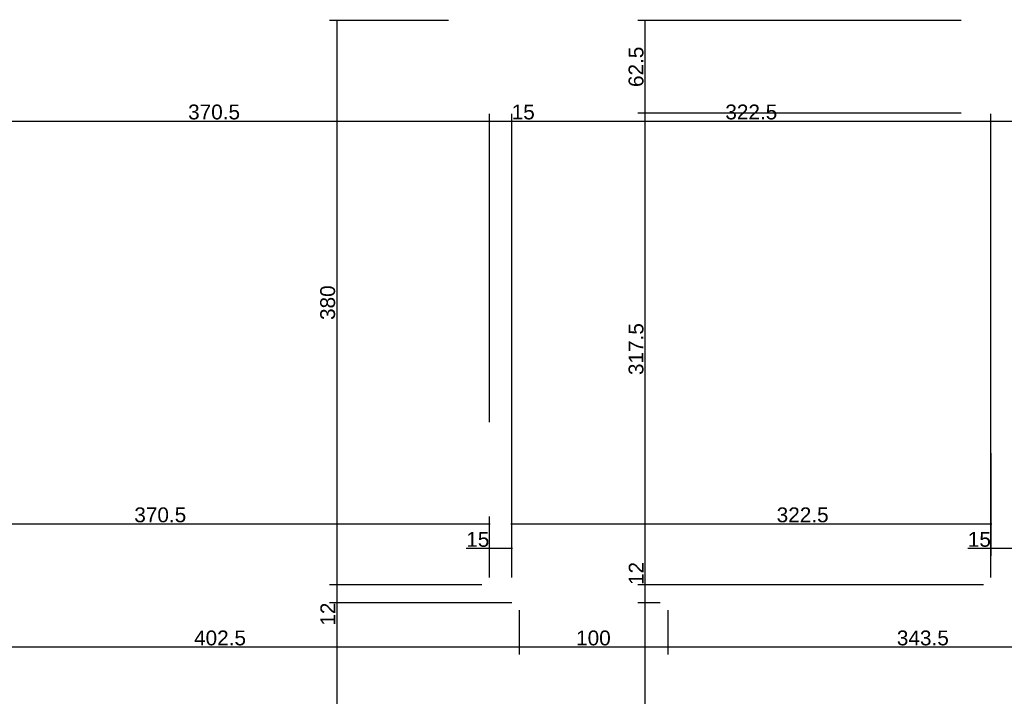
# Model space of a CAD drawing. Header units: millimetres. Extents: x 126553 to 403692, y -95821 to 38049.
# Tile 38 of 256: x 160924 to 161586, y -23483 to -23028. Entities that reach past the tile are written whole.
import ezdxf

# ---------------------------------------------------------------- set-up
doc = ezdxf.new("R2010")
doc.units = ezdxf.units.MM
doc.layers.add('11_wymiary', color=55, linetype='Continuous')
doc.layers.add('11_wymiary @ 50', color=55, linetype='Continuous')
doc.styles.add('11_RJ', font='arial.ttf')
doc.dimstyles.new('11_RJ (cc)', dxfattribs={"dimtxt": 0.2, "dimasz": 0.001, "dimexe": 0.1, "dimexo": 0.1, "dimgap": 0.02, "dimtad": 1, "dimdec": 1, "dimrnd": 0.5, "dimzin": 12, "dimdsep": 46, "dimtxsty": '11_RJ', "dimblk": 'OBLIQUE', "dimcen": 0, "dimdle": 0.01, "dimclrd": 256, "dimclre": 256, "dimclrt": 2, "dimazin": 3, "dimtfac": 1, "dimtdec": 1, "dimtofl": 0, "dimtmove": 0, "dimatfit": 3, "dimldrblk": 'DOT', "dimfxl": 1, "dimtolj": 1, "dimtzin": 13, "dimarcsym": 0})

# ---------------------------------------------------------------- blocks, each defined once
blk = doc.blocks.new('_Oblique')
at = {"color": 0, "linetype": 'ByBlock', "lineweight": -2}
blk.add_line((-0.5, -0.5), (0.5, 0.5), dxfattribs=at)
blk = doc.blocks.new('*D1228')
at = {"layer": '11_wymiary', "lineweight": -2, "transparency": 16777216}
for p, q in [((160868.87, -23096.05), (161240.37, -23096.05)), ((160869.37, -23298.77), (160869.37, -23091.05)), ((161239.87, -23298.77), (161239.87, -23091.05))]:
    blk.add_line(p, q, dxfattribs=at)
at = {"layer": 'Defpoints', "color": 0, "transparency": 16777216}
for p in [(161239.87, -23096.05), (160869.37, -23303.77), (161239.87, -23303.77)]:
    blk.add_point(p, dxfattribs=at)
at = {"layer": '11_wymiary', "lineweight": -2, "transparency": 16777216, "xscale": 0.05, "yscale": 0.05, "zscale": 0.05, "rotation": 180}
blk.add_blockref('_Oblique', (160869.37, -23096.05), dxfattribs=at)
at = {"layer": '11_wymiary', "lineweight": -2, "transparency": 16777216, "xscale": 0.05, "yscale": 0.05, "zscale": 0.05}
blk.add_blockref('_Oblique', (161239.87, -23096.05), dxfattribs=at)
at = {"layer": '11_wymiary', "color": 2, "transparency": 16777216, "insert": (161054.62, -23089.94), "char_height": 10, "attachment_point": 5, "style": '11_RJ'}
blk.add_mtext('\\A1;370.5', dxfattribs=at)
blk = doc.blocks.new('_Dot')
at = {"color": 0, "linetype": 'ByBlock', "lineweight": -2}
blk.add_line((-0.5, 0), (-1, 0), dxfattribs=at)
at = {"color": 0, "linetype": 'ByBlock', "const_width": 0.5}
blk.add_lwpolyline([(-0.25, 0, 1), (0.25, 0, 1)], format="xyb", close=True, dxfattribs=at)
blk = doc.blocks.new('*D1229')
at = {"layer": '11_wymiary', "lineweight": -2, "transparency": 16777216}
for p, q in [((161239.37, -23096.05), (161254.87, -23096.05)), ((161239.87, -23298.77), (161239.87, -23091.05)), ((161254.87, -23403.24), (161254.87, -23091.05)), ((161254.87, -23096.05), (161270.38, -23096.05))]:
    blk.add_line(p, q, dxfattribs=at)
at = {"layer": 'Defpoints', "color": 0, "transparency": 16777216}
for p in [(161254.87, -23096.05), (161239.87, -23303.77), (161254.87, -23408.24)]:
    blk.add_point(p, dxfattribs=at)
at = {"layer": '11_wymiary', "lineweight": -2, "transparency": 16777216, "xscale": 0.05, "yscale": 0.05, "zscale": 0.05, "rotation": 180}
blk.add_blockref('_Oblique', (161239.87, -23096.05), dxfattribs=at)
at = {"layer": '11_wymiary', "lineweight": -2, "transparency": 16777216, "xscale": 0.05, "yscale": 0.05, "zscale": 0.05}
blk.add_blockref('_Oblique', (161254.87, -23096.05), dxfattribs=at)
at = {"layer": '11_wymiary', "color": 2, "transparency": 16777216, "insert": (161262.65, -23089.95), "char_height": 10, "attachment_point": 5, "style": '11_RJ'}
blk.add_mtext('\\A1;15', dxfattribs=at)
blk = doc.blocks.new('*D1230')
at = {"layer": '11_wymiary', "lineweight": -2, "transparency": 16777216}
for p, q in [((161254.37, -23096.05), (161577.87, -23096.05)), ((161254.87, -23403.24), (161254.87, -23091.05)), ((161577.37, -23403.24), (161577.37, -23091.05))]:
    blk.add_line(p, q, dxfattribs=at)
at = {"layer": 'Defpoints', "color": 0, "transparency": 16777216}
for p in [(161577.37, -23096.05), (161254.87, -23408.24), (161577.37, -23408.24)]:
    blk.add_point(p, dxfattribs=at)
at = {"layer": '11_wymiary', "lineweight": -2, "transparency": 16777216, "xscale": 0.05, "yscale": 0.05, "zscale": 0.05, "rotation": 180}
blk.add_blockref('_Oblique', (161254.87, -23096.05), dxfattribs=at)
at = {"layer": '11_wymiary', "lineweight": -2, "transparency": 16777216, "xscale": 0.05, "yscale": 0.05, "zscale": 0.05}
blk.add_blockref('_Oblique', (161577.37, -23096.05), dxfattribs=at)
at = {"layer": '11_wymiary', "color": 2, "transparency": 16777216, "insert": (161416.12, -23089.94), "char_height": 10, "attachment_point": 5, "style": '11_RJ'}
blk.add_mtext('\\A1;322.5', dxfattribs=at)
blk = doc.blocks.new('*D1231')
at = {"layer": '11_wymiary', "lineweight": -2, "transparency": 16777216}
for p, q in [((161576.87, -23096.05), (161592.37, -23096.05)), ((161577.37, -23403.24), (161577.37, -23091.05)), ((161592.37, -23403.24), (161592.37, -23091.05)), ((161592.37, -23096.05), (161607.88, -23096.05))]:
    blk.add_line(p, q, dxfattribs=at)
at = {"layer": 'Defpoints', "color": 0, "transparency": 16777216}
for p in [(161592.37, -23096.05), (161577.37, -23408.24), (161592.37, -23408.24)]:
    blk.add_point(p, dxfattribs=at)
at = {"layer": '11_wymiary', "lineweight": -2, "transparency": 16777216, "xscale": 0.05, "yscale": 0.05, "zscale": 0.05, "rotation": 180}
blk.add_blockref('_Oblique', (161577.37, -23096.05), dxfattribs=at)
at = {"layer": '11_wymiary', "lineweight": -2, "transparency": 16777216, "xscale": 0.05, "yscale": 0.05, "zscale": 0.05}
blk.add_blockref('_Oblique', (161592.37, -23096.05), dxfattribs=at)
at = {"layer": '11_wymiary', "color": 2, "transparency": 16777216, "insert": (161600.15, -23089.95), "char_height": 10, "attachment_point": 5, "style": '11_RJ'}
blk.add_mtext('\\A1;15', dxfattribs=at)
blk = doc.blocks.new('*D1249')
at = {"layer": '11_wymiary', "lineweight": -2, "transparency": 16777216}
for p, q in [((161359.87, -23425.24), (161359.87, -23455.12)), ((161703.22, -23425.24), (161703.22, -23455.12)), ((161703.72, -23450.12), (161359.37, -23450.12))]:
    blk.add_line(p, q, dxfattribs=at)
at = {"layer": 'Defpoints', "color": 0, "transparency": 16777216}
for p in [(161359.87, -23420.24), (161703.22, -23420.24), (161359.87, -23450.12)]:
    blk.add_point(p, dxfattribs=at)
at = {"layer": '11_wymiary', "lineweight": -2, "transparency": 16777216, "xscale": 0.05, "yscale": 0.05, "zscale": 0.05, "rotation": 180}
blk.add_blockref('_Oblique', (161359.87, -23450.12), dxfattribs=at)
at = {"layer": '11_wymiary', "lineweight": -2, "transparency": 16777216, "xscale": 0.05, "yscale": 0.05, "zscale": 0.05}
blk.add_blockref('_Oblique', (161703.22, -23450.12), dxfattribs=at)
at = {"layer": '11_wymiary', "color": 2, "transparency": 16777216, "insert": (161531.54, -23444.01), "char_height": 10, "attachment_point": 5, "style": '11_RJ'}
blk.add_mtext('\\A1;343.5', dxfattribs=at)
blk = doc.blocks.new('*D1250')
at = {"layer": '11_wymiary', "lineweight": -2, "transparency": 16777216}
for p, q in [((161259.87, -23425.24), (161259.87, -23455.12)), ((161359.87, -23425.24), (161359.87, -23455.12)), ((161360.37, -23450.12), (161259.37, -23450.12))]:
    blk.add_line(p, q, dxfattribs=at)
at = {"layer": 'Defpoints', "color": 0, "transparency": 16777216}
for p in [(161259.87, -23420.24), (161359.87, -23420.24), (161259.87, -23450.12)]:
    blk.add_point(p, dxfattribs=at)
at = {"layer": '11_wymiary', "lineweight": -2, "transparency": 16777216, "xscale": 0.05, "yscale": 0.05, "zscale": 0.05, "rotation": 180}
blk.add_blockref('_Oblique', (161259.87, -23450.12), dxfattribs=at)
at = {"layer": '11_wymiary', "lineweight": -2, "transparency": 16777216, "xscale": 0.05, "yscale": 0.05, "zscale": 0.05}
blk.add_blockref('_Oblique', (161359.87, -23450.12), dxfattribs=at)
at = {"layer": '11_wymiary', "color": 2, "transparency": 16777216, "insert": (161309.87, -23444.01), "char_height": 10, "attachment_point": 5, "style": '11_RJ'}
blk.add_mtext('\\A1;100', dxfattribs=at)
blk = doc.blocks.new('*D1251')
at = {"layer": '11_wymiary', "lineweight": -2, "transparency": 16777216}
for p, q in [((160857.37, -23425.24), (160857.37, -23455.12)), ((161259.87, -23425.24), (161259.87, -23455.12)), ((161260.37, -23450.12), (160856.87, -23450.12))]:
    blk.add_line(p, q, dxfattribs=at)
at = {"layer": 'Defpoints', "color": 0, "transparency": 16777216}
for p in [(160857.37, -23420.24), (161259.87, -23420.24), (160857.37, -23450.12)]:
    blk.add_point(p, dxfattribs=at)
at = {"layer": '11_wymiary', "lineweight": -2, "transparency": 16777216, "xscale": 0.05, "yscale": 0.05, "zscale": 0.05, "rotation": 180}
blk.add_blockref('_Oblique', (160857.37, -23450.12), dxfattribs=at)
at = {"layer": '11_wymiary', "lineweight": -2, "transparency": 16777216, "xscale": 0.05, "yscale": 0.05, "zscale": 0.05}
blk.add_blockref('_Oblique', (161259.87, -23450.12), dxfattribs=at)
at = {"layer": '11_wymiary', "color": 2, "transparency": 16777216, "insert": (161058.62, -23444.01), "char_height": 10, "attachment_point": 5, "style": '11_RJ'}
blk.add_mtext('\\A1;402.5', dxfattribs=at)
blk = doc.blocks.new('*D1322')
at = {"layer": '11_wymiary', "lineweight": -2, "transparency": 16777216}
for p, q in [((161577.37, -23319.64), (161577.37, -23388.75)), ((161592.37, -23319.64), (161592.37, -23388.75)), ((161577.37, -23383.75), (161561.86, -23383.75)), ((161592.87, -23383.75), (161577.37, -23383.75))]:
    blk.add_line(p, q, dxfattribs=at)
at = {"layer": 'Defpoints', "color": 0, "transparency": 16777216}
for p in [(161577.37, -23314.64), (161592.37, -23314.64), (161577.37, -23383.75)]:
    blk.add_point(p, dxfattribs=at)
at = {"layer": '11_wymiary', "lineweight": -2, "transparency": 16777216, "xscale": 0.05, "yscale": 0.05, "zscale": 0.05, "rotation": 180}
blk.add_blockref('_Oblique', (161577.37, -23383.75), dxfattribs=at)
at = {"layer": '11_wymiary', "lineweight": -2, "transparency": 16777216, "xscale": 0.05, "yscale": 0.05, "zscale": 0.05}
blk.add_blockref('_Oblique', (161592.37, -23383.75), dxfattribs=at)
at = {"layer": '11_wymiary', "color": 2, "transparency": 16777216, "insert": (161569.59, -23377.65), "char_height": 10, "attachment_point": 5, "style": '11_RJ'}
blk.add_mtext('\\A1;15', dxfattribs=at)
blk = doc.blocks.new('*D1323')
at = {"layer": '11_wymiary', "lineweight": -2, "transparency": 16777216}
for p, q in [((161577.37, -23319.64), (161577.37, -23372.25)), ((161577.87, -23367.25), (161254.37, -23367.25)), ((161254.87, -23403.24), (161254.87, -23362.25))]:
    blk.add_line(p, q, dxfattribs=at)
at = {"layer": 'Defpoints', "color": 0, "transparency": 16777216}
for p in [(161577.37, -23314.64), (161254.87, -23367.25), (161254.87, -23408.24)]:
    blk.add_point(p, dxfattribs=at)
at = {"layer": '11_wymiary', "lineweight": -2, "transparency": 16777216, "xscale": 0.05, "yscale": 0.05, "zscale": 0.05, "rotation": 180}
blk.add_blockref('_Oblique', (161254.87, -23367.25), dxfattribs=at)
at = {"layer": '11_wymiary', "lineweight": -2, "transparency": 16777216, "xscale": 0.05, "yscale": 0.05, "zscale": 0.05}
blk.add_blockref('_Oblique', (161577.37, -23367.25), dxfattribs=at)
at = {"layer": '11_wymiary', "color": 2, "transparency": 16777216, "insert": (161450.67, -23361.14), "char_height": 10, "attachment_point": 5, "style": '11_RJ'}
blk.add_mtext('\\A1;322.5', dxfattribs=at)
blk = doc.blocks.new('*D1324')
at = {"layer": '11_wymiary', "lineweight": -2, "transparency": 16777216}
for p, q in [((161239.87, -23403.24), (161239.87, -23378.75)), ((161254.87, -23403.24), (161254.87, -23378.75)), ((161239.87, -23383.75), (161224.36, -23383.75)), ((161255.37, -23383.75), (161239.87, -23383.75))]:
    blk.add_line(p, q, dxfattribs=at)
at = {"layer": 'Defpoints', "color": 0, "transparency": 16777216}
for p in [(161239.87, -23383.75), (161239.87, -23408.24), (161254.87, -23408.24)]:
    blk.add_point(p, dxfattribs=at)
at = {"layer": '11_wymiary', "lineweight": -2, "transparency": 16777216, "xscale": 0.05, "yscale": 0.05, "zscale": 0.05, "rotation": 180}
blk.add_blockref('_Oblique', (161239.87, -23383.75), dxfattribs=at)
at = {"layer": '11_wymiary', "lineweight": -2, "transparency": 16777216, "xscale": 0.05, "yscale": 0.05, "zscale": 0.05}
blk.add_blockref('_Oblique', (161254.87, -23383.75), dxfattribs=at)
at = {"layer": '11_wymiary', "color": 2, "transparency": 16777216, "insert": (161232.09, -23377.65), "char_height": 10, "attachment_point": 5, "style": '11_RJ'}
blk.add_mtext('\\A1;15', dxfattribs=at)
blk = doc.blocks.new('*D1325')
at = {"layer": '11_wymiary', "lineweight": -2, "transparency": 16777216}
for p, q in [((161240.37, -23367.25), (160868.87, -23367.25)), ((160869.37, -23403.24), (160869.37, -23362.25)), ((161239.87, -23403.24), (161239.87, -23362.25))]:
    blk.add_line(p, q, dxfattribs=at)
at = {"layer": 'Defpoints', "color": 0, "transparency": 16777216}
for p in [(160869.37, -23367.25), (160869.37, -23408.24), (161239.87, -23408.24)]:
    blk.add_point(p, dxfattribs=at)
at = {"layer": '11_wymiary', "lineweight": -2, "transparency": 16777216, "xscale": 0.05, "yscale": 0.05, "zscale": 0.05, "rotation": 180}
blk.add_blockref('_Oblique', (160869.37, -23367.25), dxfattribs=at)
at = {"layer": '11_wymiary', "lineweight": -2, "transparency": 16777216, "xscale": 0.05, "yscale": 0.05, "zscale": 0.05}
blk.add_blockref('_Oblique', (161239.87, -23367.25), dxfattribs=at)
at = {"layer": '11_wymiary', "color": 2, "transparency": 16777216, "insert": (161018.41, -23361.14), "char_height": 10, "attachment_point": 5, "style": '11_RJ'}
blk.add_mtext('\\A1;370.5', dxfattribs=at)
blk = doc.blocks.new('*D1336')
at = {"layer": '11_wymiary', "lineweight": -2, "transparency": 16777216}
for p, q in [((161212.37, -23028.24), (161132.21, -23028.24)), ((161137.21, -23027.74), (161137.21, -23408.74)), ((161234.87, -23408.24), (161132.21, -23408.24))]:
    blk.add_line(p, q, dxfattribs=at)
at = {"layer": 'Defpoints', "color": 0, "transparency": 16777216}
for p in [(161217.37, -23028.24), (161137.21, -23408.24), (161239.87, -23408.24)]:
    blk.add_point(p, dxfattribs=at)
at = {"layer": '11_wymiary', "lineweight": -2, "transparency": 16777216, "xscale": 0.05, "yscale": 0.05, "zscale": 0.05}
for p, rotation in [((161137.21, -23028.24), 90), ((161137.21, -23408.24), 270)]:
    blk.add_blockref('_Oblique', p, dxfattribs=dict(at, rotation=rotation))
at = {"layer": '11_wymiary', "color": 2, "transparency": 16777216, "insert": (161131.1, -23218.24), "char_height": 10, "attachment_point": 5, "rotation": 90, "style": '11_RJ'}
blk.add_mtext('\\A1;380', dxfattribs=at)
blk = doc.blocks.new('*D1337')
at = {"layer": '11_wymiary', "lineweight": -2, "transparency": 16777216}
for p, q in [((161137.21, -23407.74), (161137.21, -23420.24)), ((161234.87, -23408.24), (161132.21, -23408.24)), ((161254.87, -23420.24), (161132.21, -23420.24)), ((161137.21, -23420.24), (161137.21, -23435.57))]:
    blk.add_line(p, q, dxfattribs=at)
at = {"layer": 'Defpoints', "color": 0, "transparency": 16777216}
for p in [(161239.87, -23408.24), (161137.21, -23420.24), (161259.87, -23420.24)]:
    blk.add_point(p, dxfattribs=at)
at = {"layer": '11_wymiary', "lineweight": -2, "transparency": 16777216, "xscale": 0.05, "yscale": 0.05, "zscale": 0.05}
for p, rotation in [((161137.21, -23408.24), 90), ((161137.21, -23420.24), 270)]:
    blk.add_blockref('_Oblique', p, dxfattribs=dict(at, rotation=rotation))
at = {"layer": '11_wymiary', "color": 2, "transparency": 16777216, "insert": (161131.19, -23427.93), "char_height": 10, "attachment_point": 5, "rotation": 90, "style": '11_RJ'}
blk.add_mtext('\\A1;12', dxfattribs=at)
blk = doc.blocks.new('*D1338')
at = {"layer": '11_wymiary', "lineweight": -2, "transparency": 16777216}
for p, q in [((161254.87, -23420.24), (161132.21, -23420.24)), ((161137.21, -23419.74), (161137.21, -23613.74)), ((161212.37, -23613.24), (161132.21, -23613.24))]:
    blk.add_line(p, q, dxfattribs=at)
at = {"layer": 'Defpoints', "color": 0, "transparency": 16777216}
for p in [(161259.87, -23420.24), (161137.21, -23613.24), (161217.37, -23613.24)]:
    blk.add_point(p, dxfattribs=at)
at = {"layer": '11_wymiary', "lineweight": -2, "transparency": 16777216, "xscale": 0.05, "yscale": 0.05, "zscale": 0.05}
for p, rotation in [((161137.21, -23420.24), 90), ((161137.21, -23613.24), 270)]:
    blk.add_blockref('_Oblique', p, dxfattribs=dict(at, rotation=rotation))
at = {"layer": '11_wymiary', "color": 2, "transparency": 16777216, "insert": (161131.1, -23516.74), "char_height": 10, "attachment_point": 5, "rotation": 90, "style": '11_RJ'}
blk.add_mtext('\\A1;193', dxfattribs=at)
blk = doc.blocks.new('*D1353')
at = {"layer": '11_wymiary', "lineweight": -2, "transparency": 16777216}
for p, q in [((161354.87, -23420.24), (161339.71, -23420.24)), ((161344.71, -23660.74), (161344.71, -23419.74)), ((161397.26, -23660.24), (161339.71, -23660.24))]:
    blk.add_line(p, q, dxfattribs=at)
at = {"layer": 'Defpoints', "color": 0, "transparency": 16777216}
for p in [(161344.71, -23420.24), (161359.87, -23420.24), (161402.26, -23660.24)]:
    blk.add_point(p, dxfattribs=at)
at = {"layer": '11_wymiary', "lineweight": -2, "transparency": 16777216, "xscale": 0.05, "yscale": 0.05, "zscale": 0.05}
for p, rotation in [((161344.71, -23420.24), 90), ((161344.71, -23660.24), 270)]:
    blk.add_blockref('_Oblique', p, dxfattribs=dict(at, rotation=rotation))
at = {"layer": '11_wymiary', "color": 2, "transparency": 16777216, "insert": (161338.6, -23540.24), "char_height": 10, "attachment_point": 5, "rotation": 90, "style": '11_RJ'}
blk.add_mtext('\\A1;240', dxfattribs=at)
blk = doc.blocks.new('*D1354')
at = {"layer": '11_wymiary', "lineweight": -2, "transparency": 16777216}
for p, q in [((161344.71, -23408.24), (161344.71, -23392.91)), ((161354.87, -23408.24), (161339.71, -23408.24)), ((161344.71, -23420.74), (161344.71, -23408.24)), ((161354.87, -23420.24), (161339.71, -23420.24))]:
    blk.add_line(p, q, dxfattribs=at)
at = {"layer": 'Defpoints', "color": 0, "transparency": 16777216}
for p in [(161344.71, -23408.24), (161359.87, -23408.24), (161359.87, -23420.24)]:
    blk.add_point(p, dxfattribs=at)
at = {"layer": '11_wymiary', "lineweight": -2, "transparency": 16777216, "xscale": 0.05, "yscale": 0.05, "zscale": 0.05}
for p, rotation in [((161344.71, -23408.24), 90), ((161344.71, -23420.24), 270)]:
    blk.add_blockref('_Oblique', p, dxfattribs=dict(at, rotation=rotation))
at = {"layer": '11_wymiary', "color": 2, "transparency": 16777216, "insert": (161338.69, -23400.55), "char_height": 10, "attachment_point": 5, "rotation": 90, "style": '11_RJ'}
blk.add_mtext('\\A1;12', dxfattribs=at)
blk = doc.blocks.new('*D1355')
at = {"layer": '11_wymiary', "lineweight": -2, "transparency": 16777216}
for p, q in [((161557.37, -23090.74), (161339.71, -23090.74)), ((161344.71, -23408.74), (161344.71, -23090.24)), ((161572.37, -23408.24), (161339.71, -23408.24))]:
    blk.add_line(p, q, dxfattribs=at)
at = {"layer": 'Defpoints', "color": 0, "transparency": 16777216}
for p in [(161344.71, -23090.74), (161562.37, -23090.74), (161577.37, -23408.24)]:
    blk.add_point(p, dxfattribs=at)
at = {"layer": '11_wymiary', "lineweight": -2, "transparency": 16777216, "xscale": 0.05, "yscale": 0.05, "zscale": 0.05}
for p, rotation in [((161344.71, -23090.74), 90), ((161344.71, -23408.24), 270)]:
    blk.add_blockref('_Oblique', p, dxfattribs=dict(at, rotation=rotation))
at = {"layer": '11_wymiary', "color": 2, "transparency": 16777216, "insert": (161338.6, -23249.49), "char_height": 10, "attachment_point": 5, "rotation": 90, "style": '11_RJ'}
blk.add_mtext('\\A1;317.5', dxfattribs=at)
blk = doc.blocks.new('*D1356')
at = {"layer": '11_wymiary', "lineweight": -2, "transparency": 16777216}
for p, q in [((161557.37, -23028.24), (161339.71, -23028.24)), ((161344.71, -23091.24), (161344.71, -23027.74)), ((161557.37, -23090.74), (161339.71, -23090.74))]:
    blk.add_line(p, q, dxfattribs=at)
at = {"layer": 'Defpoints', "color": 0, "transparency": 16777216}
for p in [(161344.71, -23028.24), (161562.37, -23028.24), (161562.37, -23090.74)]:
    blk.add_point(p, dxfattribs=at)
at = {"layer": '11_wymiary', "lineweight": -2, "transparency": 16777216, "xscale": 0.05, "yscale": 0.05, "zscale": 0.05}
for p, rotation in [((161344.71, -23028.24), 90), ((161344.71, -23090.74), 270)]:
    blk.add_blockref('_Oblique', p, dxfattribs=dict(at, rotation=rotation))
at = {"layer": '11_wymiary', "color": 2, "transparency": 16777216, "insert": (161338.6, -23059.49), "char_height": 10, "attachment_point": 5, "rotation": 90, "style": '11_RJ'}
blk.add_mtext('\\A1;62.5', dxfattribs=at)

msp = doc.modelspace()

# ---------------------------------------------------------------- dimensions: what is measured, and where the dimension line sits
at = {"layer": '11_wymiary @ 50'}
for base, p1, p2, picture, middle in [((161137.20777, -23408.24344), (161217.36721, -23028.24344), (161239.86721, -23408.24344), '*D1336', (161131.09863, -23218.24344)), ((161344.70673, -23028.24344), (161562.36721, -23090.74344), (161562.36721, -23028.24344), '*D1356', (161338.601, -23059.49344)), ((161344.70673, -23090.74344), (161577.36721, -23408.24344), (161562.36721, -23090.74344), '*D1355', (161338.59759, -23249.49344)), ((161344.70673, -23408.24344), (161359.86721, -23420.24344), (161359.86721, -23408.24344), '*D1354', (161338.68627, -23400.55292)), ((161137.20777, -23420.24344), (161239.86721, -23408.24344), (161259.86721, -23420.24344), '*D1337', (161131.1873, -23427.93396)), ((161137.20777, -23613.24344), (161259.86721, -23420.24344), (161217.36721, -23613.24344), '*D1338', (161131.09863, -23516.74344)), ((161344.70673, -23420.24344), (161402.25808, -23660.24344), (161359.86721, -23420.24344), '*D1353', (161338.601, -23540.24344))]:
    dim = msp.add_linear_dim(base=base, p1=p1, p2=p2, angle=90, dimstyle='11_RJ (cc)', override={"dimscale": 50, "dimtix": 0, "dimtofl": 0, "dimtmove": 0, "dimatfit": 3}, dxfattribs=at)
    dim.commit()
    dim.dimension.update_dxf_attribs({"geometry": picture, "text_midpoint": middle})
for base, p1, p2, picture, middle in [((161239.86721, -23096.05199), (160869.36721, -23303.77213), (161239.86721, -23303.77213), '*D1228', (161054.61721, -23089.94285)), ((161254.86721, -23096.05199), (161239.86721, -23303.77213), (161254.86721, -23408.24344), '*D1229', (161262.64641, -23089.94626)), ((161577.36721, -23096.05199), (161254.86721, -23408.24344), (161577.36721, -23408.24344), '*D1230', (161416.11721, -23089.94285)), ((161592.36721, -23096.05199), (161577.36721, -23408.24344), (161592.36721, -23408.24344), '*D1231', (161600.14641, -23089.94626)), ((161577.36721, -23383.7529), (161592.36721, -23314.64359), (161577.36721, -23314.64359), '*D1322', (161569.58802, -23377.64717)), ((161239.86721, -23383.7529), (161254.86721, -23408.24344), (161239.86721, -23408.24344), '*D1324', (161232.08802, -23377.64717)), ((160857.36721, -23450.12032), (161259.86721, -23420.24344), (160857.36721, -23420.24344), '*D1251', (161058.61721, -23444.01459)), ((161259.86721, -23450.12032), (161359.86721, -23420.24344), (161259.86721, -23420.24344), '*D1250', (161309.86721, -23444.01459)), ((161359.86721, -23450.12032), (161703.21863, -23420.24344), (161359.86721, -23420.24344), '*D1249', (161531.54292, -23444.01118))]:
    dim = msp.add_linear_dim(base=base, p1=p1, p2=p2, dimstyle='11_RJ (cc)', override={"dimscale": 50, "dimtix": 0, "dimtofl": 0, "dimtmove": 0, "dimatfit": 3}, dxfattribs=at)
    dim.commit()
    dim.dimension.update_dxf_attribs({"geometry": picture, "text_midpoint": middle})
for base, p1, p2, picture, middle in [((161254.86721, -23367.2529), (161577.36721, -23314.64359), (161254.86721, -23408.24344), '*D1323', (161450.66868, -23367.2529)), ((160869.36721, -23367.2529), (161239.86721, -23408.24344), (160869.36721, -23408.24344), '*D1325', (161018.40619, -23367.2529))]:
    dim = msp.add_linear_dim(base=base, p1=p1, p2=p2, dimstyle='11_RJ (cc)', override={"dimscale": 50, "dimtix": 0, "dimtofl": 0, "dimtmove": 0, "dimatfit": 3}, dxfattribs=at)
    dim.commit()
    dim.dimension.update_dxf_attribs({"geometry": picture, "text_midpoint": middle, "dimtype": 128})

doc.saveas('drawing.dxf')
